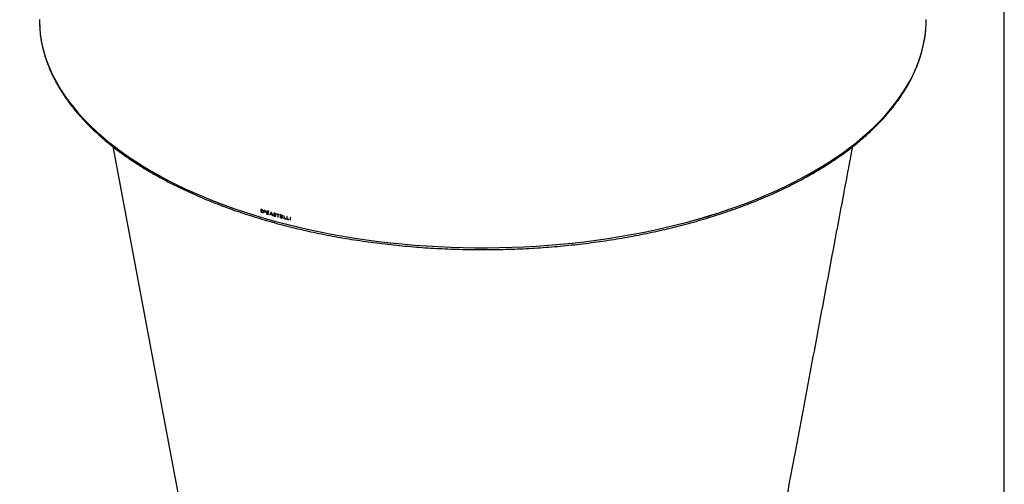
# Model space of a CAD drawing. Header units: millimetres. Extents: x -32 to 4936, y -196 to 3281.
# Tile 3 of 4: x 3906 to 4936, y 836 to 1322. Entities that reach past the tile are written whole.
import ezdxf

# ---------------------------------------------------------------- set-up
doc = ezdxf.new("R2010")
doc.units = ezdxf.units.MM
doc.header["$LTSCALE"] = 12
doc.layers.add('SCHIZZI', color=9, linetype='Continuous')

msp = doc.modelspace()

# ---------------------------------------------------------------- linework, layer by layer
for p, q in [((4158.02, 1123.71), (4158.02, 1120.8)), ((4158.12, 1123.68), (4158.12, 1120.89)), ((4158.49, 1123.32), (4158.39, 1123.23)), ((4158.39, 1123.23), (4158.39, 1121.05)), ((4159.15, 1123.01), (4158.39, 1123.23)), ((4159.25, 1123.1), (4158.49, 1123.32)), ((4159.25, 1123.1), (4159.15, 1123.01)), ((4159.33, 1123.32), (4159.16, 1123.37)), ((4159.41, 1123.04), (4159.25, 1123.1)), ((4158.12, 1120.89), (4158.02, 1120.8)), ((4158.39, 1121.05), (4159.33, 1120.78)), ((4159.31, 1122.96), (4159.15, 1123.01)), ((4159.43, 1120.86), (4159.33, 1120.78)), ((4159.45, 1120.49), (4159.36, 1120.4)), ((4160.03, 1120.86), (4160.05, 1120.88)), ((4160.23, 1122.42), (4160.13, 1122.33)), ((4160.37, 1121.16), (4160.27, 1121.07)), ((4160.31, 1120.54), (4160.38, 1120.6)), ((4160.69, 1120.89), (4160.59, 1120.8)), ((4161.54, 1122.67), (4161.54, 1121.04)), ((4161.64, 1121.13), (4161.54, 1121.04)), ((4161.64, 1122.64), (4161.64, 1121.13)), ((4161.87, 1122.48), (4161.77, 1122.39)), ((4161.77, 1121.9), (4161.77, 1122.39)), ((4161.87, 1121.77), (4161.77, 1121.68)), ((4161.77, 1121.19), (4161.77, 1121.68)), ((4162.75, 1122.1), (4162.75, 1122.32)), ((4162.75, 1121.4), (4162.75, 1121.62)), ((4162.75, 1120.69), (4162.75, 1120.91)), ((4163.73, 1120.44), (4163.64, 1120.35)), ((4164.29, 1119.19), (4163.91, 1118.47)), ((4164.01, 1118.56), (4163.91, 1118.47)), ((4164.39, 1119.28), (4164.01, 1118.56)), ((4164.34, 1121.27), (4164.25, 1121.18)), ((4164.39, 1119.28), (4164.29, 1119.19)), ((4164.33, 1118.36), (4164.63, 1118.93)), ((4164.45, 1119.48), (4165.37, 1121.23)), ((4164.54, 1119.57), (4164.45, 1119.48)), ((4164.54, 1119.57), (4165.47, 1121.32)), ((4164.73, 1119.02), (4164.63, 1118.93)), ((4164.63, 1118.93), (4164.92, 1118.79)), ((4164.73, 1119.02), (4165.02, 1118.88)), ((4164.78, 1119.23), (4165.71, 1120.99)), ((4164.97, 1119.14), (4164.78, 1119.23)), ((4165.02, 1118.88), (4164.92, 1118.79)), ((4165.47, 1121.32), (4165.37, 1121.23)), ((4165.84, 1122.12), (4165.53, 1121.53)), ((4165.62, 1121.62), (4165.53, 1121.53)), ((4165.93, 1122.21), (4165.62, 1121.62)), ((4165.81, 1121.08), (4165.71, 1120.99)), ((4165.71, 1120.99), (4165.93, 1120.75)), ((4165.81, 1121.08), (4166.03, 1120.84)), ((4165.87, 1121.28), (4166.25, 1122)), ((4166.17, 1120.96), (4165.87, 1121.28)), ((4165.93, 1120.75), (4166.17, 1120.96)), ((4166.03, 1120.84), (4165.93, 1120.75)), ((4166.18, 1118.86), (4165.94, 1119.21)), ((4166.03, 1120.84), (4166.27, 1121.05)), ((4168.65, 1120.7), (4167.3, 1118.11)), ((4167.3, 1118.11), (4167.4, 1118.2)), ((4168.74, 1120.79), (4167.4, 1118.2)), ((4167.71, 1117.99), (4168.14, 1118.81)), ((4168.14, 1118.81), (4168.23, 1118.9)), ((4168.85, 1120.18), (4168.3, 1119.13)), ((4168.85, 1120.18), (4168.95, 1120.27)), ((4169.4, 1118.82), (4168.85, 1120.18)), ((4169.49, 1118.91), (4168.95, 1120.27)), ((4170.4, 1117.24), (4169.06, 1120.58)), ((4169.4, 1118.82), (4169.49, 1118.91)), ((4169.57, 1118.41), (4169.66, 1118.5)), ((4169.57, 1118.41), (4169.99, 1117.36)), ((4169.66, 1118.5), (4170.08, 1117.45)), ((4169.99, 1117.36), (4170.08, 1117.45)), ((4171.67, 1117.17), (4171.57, 1117.08)), ((4171.94, 1119.33), (4171.85, 1119.24)), ((4171.88, 1118.3), (4172.47, 1117.97)), ((4171.98, 1118.39), (4172.56, 1118.06)), ((4172.54, 1118.31), (4172.02, 1118.6)), ((4172.47, 1117.97), (4173.08, 1117.64)), ((4173.19, 1117.95), (4172.54, 1118.31)), ((4172.56, 1118.06), (4173.17, 1117.73)), ((4173.06, 1119.15), (4172.96, 1119.06)), ((4173.17, 1117.73), (4173.08, 1117.64)), ((4173.26, 1118.73), (4173.17, 1118.64)), ((4173.21, 1117.07), (4173.31, 1117.16)), ((4173.37, 1117.46), (4173.28, 1117.36)), ((4173.41, 1116.71), (4173.32, 1116.62)), ((4174.61, 1119.01), (4174.61, 1118.65)), ((4174.61, 1118.65), (4174.7, 1118.74)), ((4174.7, 1118.99), (4174.7, 1118.74)), ((4175.6, 1118.38), (4175.69, 1118.47)), ((4175.6, 1118.38), (4175.6, 1115.82)), ((4175.6, 1115.82), (4175.69, 1115.91)), ((4175.69, 1118.47), (4175.69, 1115.91)), ((4176.08, 1118.25), (4176.18, 1118.34)), ((4176.08, 1115.69), (4176.08, 1118.25)), ((4177.08, 1117.98), (4177.08, 1118.35)), ((4178.28, 1118.02), (4178.28, 1115.11)), ((4178.37, 1115.2), (4178.28, 1115.11)), ((4178.37, 1117.99), (4178.37, 1115.2)), ((4178.76, 1117.64), (4178.67, 1117.55)), ((4178.67, 1116.64), (4178.67, 1117.55)), ((4178.76, 1116.37), (4178.67, 1116.28)), ((4178.67, 1115.37), (4178.67, 1116.28)), ((4180.51, 1117.06), (4180.51, 1117.43)), ((4180.51, 1115.79), (4180.51, 1116.16)), ((4180.51, 1114.52), (4180.51, 1114.89)), ((4181.86, 1117.1), (4181.86, 1114.17)), ((4181.95, 1114.26), (4181.86, 1114.17)), ((4181.95, 1117.07), (4181.95, 1114.26)), ((4182.24, 1114.44), (4182.24, 1117)), ((4183.98, 1113.62), (4183.98, 1113.99)), ((4185.17, 1116.25), (4185.17, 1113.32)), ((4185.26, 1113.41), (4185.17, 1113.32)), ((4185.26, 1116.22), (4185.26, 1113.41)), ((4185.56, 1113.59), (4185.56, 1116.15)), ((4187.3, 1112.78), (4187.3, 1113.15)), ((4188.56, 1115.41), (4188.56, 1112.47)), ((4188.65, 1115.39), (4188.65, 1112.56)), ((4188.95, 1112.37), (4188.95, 1115.31)), ((4188.65, 1112.56), (4188.56, 1112.47))]:
    msp.add_line(p, q)
at = {"flags": 128}
for points in [[(3926.2, 1322.56), (3926.22, 1320.09), (3926.53, 1313.51), (3927.19, 1306.93), (3928.2, 1300.36), (3929.56, 1293.82), (3931.28, 1287.29), (3933.34, 1280.79), (3935.75, 1274.33), (3938.5, 1267.9), (3941.59, 1261.51), (3945.03, 1255.16), (3948.81, 1248.87), (3952.91, 1242.64), (3957.36, 1236.46), (3962.13, 1230.35), (3967.22, 1224.31), (3972.64, 1218.35), (3978.37, 1212.46), (3984.42, 1206.66), (3990.77, 1200.95), (3997.43, 1195.32), (4004.39, 1189.8), (4011.64, 1184.37), (4019.17, 1179.05), (4026.99, 1173.84), (4035.08, 1168.75), (4043.45, 1163.76), (4052.07, 1158.9), (4060.96, 1154.17), (4070.09, 1149.56), (4079.47, 1145.08), (4089.08, 1140.74), (4098.92, 1136.54), (4108.98, 1132.47), (4119.26, 1128.56), (4129.74, 1124.79), (4140.42, 1121.16), (4151.29, 1117.7), (4162.34, 1114.38), (4173.56, 1111.23), (4184.95, 1108.24), (4196.49, 1105.4), (4208.18, 1102.74), (4220.01, 1100.24), (4231.97, 1097.91), (4244.05, 1095.75), (4256.24, 1093.76), (4268.53, 1091.95), (4280.91, 1090.31), (4293.38, 1088.84), (4305.92, 1087.56), (4318.52, 1086.45), (4331.18, 1085.53), (4343.88, 1084.78), (4356.62, 1084.21), (4369.38, 1083.82), (4382.16, 1083.62), (4394.95, 1083.6), (4407.73, 1083.75), (4420.5, 1084.09), (4433.24, 1084.61), (4445.96, 1085.32), (4458.63, 1086.2), (4471.24, 1087.26), (4483.8, 1088.5), (4496.29, 1089.91), (4508.69, 1091.51), (4521.01, 1093.28), (4533.22, 1095.22), (4545.33, 1097.34), (4557.32, 1099.62), (4569.18, 1102.08), (4580.91, 1104.7), (4592.49, 1107.49), (4603.92, 1110.45), (4615.19, 1113.56), (4626.28, 1116.83), (4637.2, 1120.26), (4647.93, 1123.84), (4658.46, 1127.57), (4668.79, 1131.45), (4678.91, 1135.48), (4688.81, 1139.65), (4698.48, 1143.96), (4707.92, 1148.4), (4717.11, 1152.97), (4726.06, 1157.68), (4734.75, 1162.51), (4743.19, 1167.46), (4751.35, 1172.52), (4759.24, 1177.71), (4766.85, 1183), (4774.17, 1188.4), (4781.2, 1193.9), (4787.94, 1199.49), (4794.37, 1205.18), (4800.49, 1210.96), (4806.31, 1216.83), (4811.81, 1222.77), (4816.99, 1228.79), (4821.84, 1234.89), (4826.37, 1241.04), (4830.56, 1247.27), (4834.42, 1253.54), (4837.95, 1259.87), (4841.13, 1266.25), (4843.97, 1272.67), (4846.47, 1279.13), (4848.62, 1285.62), (4850.42, 1292.14), (4851.87, 1298.68), (4852.98, 1305.24), (4853.73, 1311.82), (4854.12, 1318.4), (4854.2, 1322.56)], [(4173.65, 1111.21), (4185.04, 1108.21), (4196.58, 1105.38), (4208.28, 1102.72), (4220.11, 1100.22), (4232.07, 1097.89), (4244.15, 1095.73), (4256.34, 1093.74), (4268.63, 1091.93), (4281.01, 1090.29), (4293.48, 1088.83), (4306.02, 1087.55), (4318.63, 1086.44), (4331.29, 1085.52), (4343.99, 1084.77), (4356.73, 1084.21), (4369.5, 1083.82), (4382.28, 1083.62), (4395.06, 1083.6), (4407.85, 1083.76), (4420.61, 1084.1), (4433.36, 1084.62), (4446.07, 1085.32), (4458.74, 1086.21), (4471.36, 1087.27), (4483.92, 1088.51), (4496.41, 1089.93), (4508.81, 1091.52), (4521.13, 1093.3), (4533.34, 1095.24), (4545.45, 1097.36), (4557.44, 1099.65), (4569.3, 1102.11), (4581.03, 1104.73), (4592.61, 1107.52), (4604.04, 1110.48), (4615.3, 1113.59), (4626.4, 1116.87), (4637.31, 1120.3), (4648.04, 1123.88), (4658.57, 1127.61), (4668.9, 1131.5), (4679.02, 1135.52), (4688.91, 1139.69), (4698.58, 1144), (4708.02, 1148.45), (4717.21, 1153.02), (4726.16, 1157.73), (4734.85, 1162.56), (4743.28, 1167.51), (4751.44, 1172.58), (4759.33, 1177.76), (4766.93, 1183.06), (4774.25, 1188.46), (4781.28, 1193.96), (4788.01, 1199.56), (4794.44, 1205.25), (4800.57, 1211.03), (4806.38, 1216.9), (4811.87, 1222.84), (4817.05, 1228.87), (4821.9, 1234.96), (4826.42, 1241.12), (4830.61, 1247.34), (4834.47, 1253.62), (4837.99, 1259.95), (4841.17, 1266.33), (4844, 1272.75), (4846.5, 1279.21), (4848.64, 1285.7), (4850.44, 1292.22), (4851.89, 1298.77), (4852.99, 1305.33), (4853.73, 1311.9), (4854.13, 1318.48), (4854.19, 1322.16)], [(3926.35, 1316.4), (3926.53, 1313.47), (3927.19, 1306.89), (3928.21, 1300.33), (3929.57, 1293.78), (3931.29, 1287.26), (3933.35, 1280.76), (3935.76, 1274.29), (3938.51, 1267.86), (3941.61, 1261.47), (3945.05, 1255.13), (3948.83, 1248.83), (3952.94, 1242.6), (3957.38, 1236.42), (3962.16, 1230.31), (3967.25, 1224.27), (3972.67, 1218.31), (3978.41, 1212.42), (3984.46, 1206.62), (3990.82, 1200.91), (3997.48, 1195.29), (4004.43, 1189.76), (4011.68, 1184.34), (4019.22, 1179.02), (4027.04, 1173.81), (4035.14, 1168.71), (4043.51, 1163.73), (4052.13, 1158.87), (4061.02, 1154.14), (4070.16, 1149.53), (4079.53, 1145.05), (4089.15, 1140.71), (4098.99, 1136.51), (4109.06, 1132.45), (4119.34, 1128.53), (4129.82, 1124.76), (4140.5, 1121.14), (4151.37, 1117.67), (4162.42, 1114.36), (4173.65, 1111.21)], [(4003.06, 1189.52), (4055.76, 908.82), (4129.91, 513.82)], [(4159.16, 1123.37), (4159.02, 1123.42), (4158.87, 1123.46), (4158.73, 1123.5), (4158.59, 1123.54), (4158.45, 1123.59), (4158.3, 1123.63), (4158.16, 1123.67), (4158.02, 1123.71)], [(4159.36, 1120.4), (4159.19, 1120.45), (4159.02, 1120.5), (4158.85, 1120.55), (4158.69, 1120.6), (4158.52, 1120.65), (4158.35, 1120.7), (4158.18, 1120.75), (4158.02, 1120.8)], [(4159.45, 1120.49), (4159.29, 1120.54), (4159.12, 1120.59), (4158.95, 1120.64), (4158.79, 1120.69), (4158.62, 1120.74), (4158.45, 1120.79), (4158.28, 1120.84), (4158.12, 1120.89)], [(4162.75, 1122.32), (4162.6, 1122.37), (4162.45, 1122.41), (4162.3, 1122.45), (4162.14, 1122.5), (4161.99, 1122.54), (4161.84, 1122.59), (4161.69, 1122.63), (4161.54, 1122.67)], [(4162.75, 1120.69), (4162.6, 1120.73), (4162.45, 1120.77), (4162.3, 1120.82), (4162.14, 1120.86), (4161.99, 1120.9), (4161.84, 1120.95), (4161.69, 1120.99), (4161.54, 1121.04)], [(4162.85, 1120.77), (4162.7, 1120.82), (4162.54, 1120.86), (4162.39, 1120.91), (4162.24, 1120.95), (4162.09, 1120.99), (4161.94, 1121.04), (4161.79, 1121.08), (4161.64, 1121.13)], [(4162.75, 1122.1), (4162.63, 1122.14), (4162.5, 1122.17), (4162.38, 1122.21), (4162.26, 1122.24), (4162.14, 1122.28), (4162.02, 1122.31), (4161.89, 1122.35), (4161.77, 1122.39)], [(4162.75, 1121.62), (4162.63, 1121.65), (4162.5, 1121.69), (4162.38, 1121.72), (4162.26, 1121.76), (4162.14, 1121.79), (4162.02, 1121.83), (4161.89, 1121.87), (4161.77, 1121.9)], [(4162.75, 1121.4), (4162.63, 1121.43), (4162.5, 1121.47), (4162.38, 1121.5), (4162.26, 1121.54), (4162.14, 1121.57), (4162.02, 1121.61), (4161.89, 1121.65), (4161.77, 1121.68)], [(4162.75, 1120.91), (4162.63, 1120.94), (4162.5, 1120.98), (4162.38, 1121.01), (4162.26, 1121.05), (4162.14, 1121.08), (4162.02, 1121.12), (4161.89, 1121.15), (4161.77, 1121.19)], [(4162.85, 1122.19), (4162.72, 1122.23), (4162.6, 1122.26), (4162.48, 1122.3), (4162.36, 1122.33), (4162.24, 1122.37), (4162.11, 1122.4), (4161.99, 1122.44), (4161.87, 1122.48)], [(4162.85, 1121.49), (4162.72, 1121.52), (4162.6, 1121.56), (4162.48, 1121.59), (4162.36, 1121.63), (4162.24, 1121.66), (4162.11, 1121.7), (4161.99, 1121.73), (4161.87, 1121.77)], [(4164.33, 1118.36), (4164.27, 1118.37), (4164.22, 1118.39), (4164.17, 1118.4), (4164.12, 1118.42), (4164.07, 1118.43), (4164.02, 1118.45), (4163.97, 1118.46), (4163.91, 1118.47)], [(4164.42, 1118.45), (4164.37, 1118.46), (4164.32, 1118.48), (4164.27, 1118.49), (4164.22, 1118.51), (4164.17, 1118.52), (4164.11, 1118.54), (4164.06, 1118.55), (4164.01, 1118.56)], [(4166.25, 1122), (4166.2, 1122.01), (4166.15, 1122.03), (4166.09, 1122.04), (4166.04, 1122.06), (4165.99, 1122.07), (4165.94, 1122.09), (4165.89, 1122.1), (4165.84, 1122.12)], [(4167.71, 1117.99), (4167.66, 1118.01), (4167.61, 1118.02), (4167.56, 1118.04), (4167.51, 1118.05), (4167.46, 1118.07), (4167.4, 1118.08), (4167.35, 1118.1), (4167.3, 1118.11)], [(4167.81, 1118.09), (4167.76, 1118.1), (4167.71, 1118.11), (4167.66, 1118.13), (4167.6, 1118.14), (4167.55, 1118.16), (4167.5, 1118.17), (4167.45, 1118.19), (4167.4, 1118.2)], [(4169.57, 1118.41), (4169.39, 1118.46), (4169.21, 1118.51), (4169.03, 1118.56), (4168.85, 1118.61), (4168.67, 1118.66), (4168.49, 1118.71), (4168.31, 1118.76), (4168.14, 1118.81)], [(4169.66, 1118.5), (4169.48, 1118.55), (4169.3, 1118.6), (4169.12, 1118.65), (4168.95, 1118.7), (4168.77, 1118.75), (4168.59, 1118.8), (4168.41, 1118.85), (4168.23, 1118.9)], [(4169.4, 1118.82), (4169.26, 1118.86), (4169.12, 1118.9), (4168.99, 1118.94), (4168.85, 1118.97), (4168.71, 1119.01), (4168.58, 1119.05), (4168.44, 1119.09), (4168.3, 1119.13)], [(4169.06, 1120.58), (4169.01, 1120.6), (4168.95, 1120.61), (4168.9, 1120.62), (4168.85, 1120.64), (4168.8, 1120.65), (4168.75, 1120.67), (4168.7, 1120.68), (4168.65, 1120.7)], [(4170.4, 1117.24), (4170.35, 1117.26), (4170.3, 1117.27), (4170.25, 1117.29), (4170.19, 1117.3), (4170.14, 1117.32), (4170.09, 1117.33), (4170.04, 1117.34), (4169.99, 1117.36)], [(4170.5, 1117.34), (4170.44, 1117.35), (4170.39, 1117.36), (4170.34, 1117.38), (4170.29, 1117.39), (4170.24, 1117.41), (4170.19, 1117.42), (4170.13, 1117.44), (4170.08, 1117.45)], [(4171.62, 1117.71), (4171.57, 1117.72), (4171.52, 1117.73), (4171.48, 1117.75), (4171.43, 1117.76), (4171.38, 1117.77), (4171.33, 1117.79), (4171.29, 1117.8), (4171.24, 1117.81)], [(4173.55, 1118.54), (4173.5, 1118.55), (4173.46, 1118.56), (4173.41, 1118.58), (4173.36, 1118.59), (4173.31, 1118.6), (4173.27, 1118.61), (4173.22, 1118.63), (4173.17, 1118.64)], [(4173.64, 1118.63), (4173.6, 1118.64), (4173.55, 1118.65), (4173.5, 1118.67), (4173.45, 1118.68), (4173.41, 1118.69), (4173.36, 1118.71), (4173.31, 1118.72), (4173.26, 1118.73)], [(4177.08, 1118.35), (4176.77, 1118.43), (4176.46, 1118.52), (4176.15, 1118.6), (4175.84, 1118.68), (4175.53, 1118.76), (4175.22, 1118.85), (4174.91, 1118.93), (4174.61, 1119.01)], [(4175.6, 1118.38), (4175.47, 1118.41), (4175.35, 1118.45), (4175.22, 1118.48), (4175.1, 1118.51), (4174.98, 1118.55), (4174.85, 1118.58), (4174.73, 1118.61), (4174.61, 1118.65)], [(4175.69, 1118.47), (4175.56, 1118.5), (4175.44, 1118.54), (4175.32, 1118.57), (4175.19, 1118.6), (4175.07, 1118.64), (4174.95, 1118.67), (4174.82, 1118.7), (4174.7, 1118.74)], [(4176.08, 1115.69), (4176.02, 1115.71), (4175.96, 1115.72), (4175.9, 1115.74), (4175.84, 1115.76), (4175.78, 1115.77), (4175.72, 1115.79), (4175.66, 1115.81), (4175.6, 1115.82)], [(4176.18, 1115.78), (4176.11, 1115.8), (4176.05, 1115.82), (4175.99, 1115.83), (4175.93, 1115.85), (4175.87, 1115.86), (4175.81, 1115.88), (4175.75, 1115.9), (4175.69, 1115.91)], [(4177.08, 1117.98), (4176.95, 1118.02), (4176.83, 1118.05), (4176.7, 1118.08), (4176.58, 1118.12), (4176.46, 1118.15), (4176.33, 1118.18), (4176.21, 1118.22), (4176.08, 1118.25)], [(4177.17, 1118.07), (4177.04, 1118.11), (4176.92, 1118.14), (4176.8, 1118.17), (4176.67, 1118.21), (4176.55, 1118.24), (4176.42, 1118.27), (4176.3, 1118.31), (4176.18, 1118.34)], [(4180.51, 1117.43), (4180.23, 1117.5), (4179.95, 1117.58), (4179.67, 1117.65), (4179.4, 1117.72), (4179.12, 1117.8), (4178.84, 1117.87), (4178.56, 1117.94), (4178.28, 1118.02)], [(4180.51, 1114.52), (4180.23, 1114.59), (4179.95, 1114.67), (4179.67, 1114.74), (4179.4, 1114.81), (4179.12, 1114.89), (4178.84, 1114.96), (4178.56, 1115.03), (4178.28, 1115.11)], [(4180.6, 1114.61), (4180.32, 1114.69), (4180.04, 1114.76), (4179.76, 1114.83), (4179.49, 1114.9), (4179.21, 1114.98), (4178.93, 1115.05), (4178.65, 1115.12), (4178.37, 1115.2)], [(4180.51, 1117.06), (4180.28, 1117.12), (4180.05, 1117.18), (4179.82, 1117.25), (4179.59, 1117.31), (4179.36, 1117.37), (4179.13, 1117.43), (4178.9, 1117.49), (4178.67, 1117.55)], [(4180.51, 1116.16), (4180.28, 1116.22), (4180.05, 1116.28), (4179.82, 1116.34), (4179.59, 1116.4), (4179.36, 1116.46), (4179.13, 1116.52), (4178.9, 1116.58), (4178.67, 1116.64)], [(4180.51, 1115.79), (4180.28, 1115.85), (4180.05, 1115.91), (4179.82, 1115.97), (4179.59, 1116.03), (4179.36, 1116.09), (4179.13, 1116.16), (4178.9, 1116.22), (4178.67, 1116.28)], [(4180.51, 1114.89), (4180.28, 1114.95), (4180.05, 1115.01), (4179.82, 1115.07), (4179.59, 1115.13), (4179.36, 1115.19), (4179.13, 1115.25), (4178.9, 1115.31), (4178.67, 1115.37)], [(4180.6, 1117.16), (4180.37, 1117.22), (4180.14, 1117.28), (4179.91, 1117.34), (4179.68, 1117.4), (4179.45, 1117.46), (4179.22, 1117.52), (4178.99, 1117.58), (4178.76, 1117.64)], [(4182.24, 1117), (4182.19, 1117.01), (4182.14, 1117.02), (4182.1, 1117.03), (4182.05, 1117.05), (4182, 1117.06), (4181.95, 1117.07), (4181.9, 1117.08), (4181.86, 1117.1)], [(4183.98, 1113.62), (4183.72, 1113.69), (4183.45, 1113.76), (4183.18, 1113.83), (4182.92, 1113.9), (4182.65, 1113.97), (4182.39, 1114.03), (4182.12, 1114.1), (4181.86, 1114.17)], [(4184.07, 1113.72), (4183.8, 1113.79), (4183.54, 1113.85), (4183.27, 1113.92), (4183.01, 1113.99), (4182.74, 1114.06), (4182.48, 1114.13), (4182.21, 1114.19), (4181.95, 1114.26)], [(4183.98, 1113.99), (4183.76, 1114.05), (4183.55, 1114.1), (4183.33, 1114.16), (4183.11, 1114.22), (4182.89, 1114.27), (4182.67, 1114.33), (4182.46, 1114.38), (4182.24, 1114.44)], [(4185.56, 1116.15), (4185.51, 1116.16), (4185.46, 1116.17), (4185.41, 1116.19), (4185.36, 1116.2), (4185.31, 1116.21), (4185.27, 1116.22), (4185.22, 1116.23), (4185.17, 1116.25)], [(4187.3, 1112.78), (4187.04, 1112.85), (4186.77, 1112.92), (4186.5, 1112.99), (4186.24, 1113.05), (4185.97, 1113.12), (4185.7, 1113.19), (4185.44, 1113.25), (4185.17, 1113.32)], [(4187.39, 1112.88), (4187.12, 1112.94), (4186.86, 1113.01), (4186.59, 1113.08), (4186.32, 1113.14), (4186.06, 1113.21), (4185.79, 1113.28), (4185.53, 1113.35), (4185.26, 1113.41)], [(4187.3, 1113.15), (4187.09, 1113.21), (4186.87, 1113.26), (4186.65, 1113.32), (4186.43, 1113.37), (4186.21, 1113.43), (4185.99, 1113.48), (4185.77, 1113.54), (4185.56, 1113.59)], [(4188.95, 1115.31), (4188.9, 1115.32), (4188.85, 1115.34), (4188.81, 1115.35), (4188.76, 1115.36), (4188.71, 1115.37), (4188.66, 1115.38), (4188.61, 1115.4), (4188.56, 1115.41)], [(4188.95, 1112.37), (4188.9, 1112.39), (4188.85, 1112.4), (4188.81, 1112.41), (4188.76, 1112.42), (4188.71, 1112.43), (4188.66, 1112.45), (4188.61, 1112.46), (4188.56, 1112.47)], [(4189.04, 1112.47), (4188.99, 1112.48), (4188.94, 1112.49), (4188.89, 1112.5), (4188.84, 1112.51), (4188.8, 1112.53), (4188.75, 1112.54), (4188.7, 1112.55), (4188.65, 1112.56)]]:
    msp.add_lwpolyline(points, dxfattribs=at)
for points, knots in [([(3926.8, 1310.57), (3926.95, 1309.06), (3927.3, 1305.45), (3928.22, 1299.75), (3929.51, 1293.47), (3931.13, 1287.22), (3933.05, 1280.99), (3935.29, 1274.79), (3937.84, 1268.62), (3940.7, 1262.49), (3943.87, 1256.4), (3947.34, 1250.35), (3951.12, 1244.35), (3955.2, 1238.4), (3959.57, 1232.52), (3964.25, 1226.69), (3969.21, 1220.93), (3974.46, 1215.24), (3980, 1209.63), (3985.82, 1204.09), (3991.92, 1198.64), (3998.28, 1193.27), (4004.92, 1188), (4011.82, 1182.81), (4018.97, 1177.73), (4026.38, 1172.74), (4034.04, 1167.86), (4041.94, 1163.09), (4050.07, 1158.42), (4058.44, 1153.87), (4067.03, 1149.44), (4075.84, 1145.12), (4084.86, 1140.93), (4094.09, 1136.86), (4103.53, 1132.92), (4113.15, 1129.11), (4122.97, 1125.43), (4132.96, 1121.88), (4143.13, 1118.48), (4153.47, 1115.21), (4163.9, 1112.09), (4170.96, 1110.14), (4174.47, 1109.17)], [0, 0, 0, 0, 0.0179347, 0.0428817, 0.0678405, 0.0928153, 0.1178096, 0.1428259, 0.1678661, 0.1929311, 0.2180211, 0.2431355, 0.2682731, 0.2934323, 0.3186113, 0.3438079, 0.36902, 0.3942453, 0.4194818, 0.4447275, 0.4699805, 0.4952393, 0.5205024, 0.5457684, 0.5710364, 0.5963054, 0.6215744, 0.6468429, 0.6721103, 0.6973761, 0.7226403, 0.7479024, 0.7731623, 0.79842, 0.8236753, 0.8489283, 0.8741789, 0.8994272, 0.9246733, 0.9499171, 0.9751587, 1, 1, 1, 1]), ([(4174.47, 1109.17), (4176.35, 1108.66), (4181.82, 1107.19), (4190.97, 1104.87), (4201.97, 1102.25), (4213.1, 1099.78), (4224.35, 1097.47), (4235.72, 1095.31), (4247.18, 1093.3), (4258.75, 1091.45), (4270.4, 1089.75), (4282.13, 1088.22), (4293.94, 1086.84), (4305.81, 1085.62), (4317.74, 1084.56), (4329.72, 1083.66), (4341.74, 1082.93), (4353.79, 1082.36), (4365.87, 1081.95), (4377.96, 1081.7), (4390.06, 1081.62), (4402.16, 1081.7), (4414.25, 1081.94), (4426.33, 1082.35), (4438.38, 1082.91), (4450.4, 1083.65), (4462.38, 1084.54), (4474.31, 1085.59), (4486.19, 1086.81), (4497.99, 1088.18), (4509.73, 1089.72), (4521.38, 1091.41), (4532.95, 1093.26), (4544.42, 1095.26), (4555.78, 1097.42), (4567.03, 1099.73), (4578.16, 1102.19), (4589.17, 1104.8), (4600.04, 1107.56), (4610.77, 1110.47), (4621.34, 1113.52), (4631.77, 1116.72), (4642.02, 1120.05), (4652.11, 1123.52), (4662.02, 1127.13), (4671.75, 1130.87), (4681.28, 1134.74), (4690.62, 1138.74), (4699.76, 1142.87), (4708.68, 1147.12), (4717.39, 1151.49), (4725.88, 1155.98), (4734.14, 1160.58), (4742.16, 1165.3), (4749.95, 1170.12), (4757.49, 1175.05), (4764.79, 1180.09), (4771.82, 1185.22), (4778.6, 1190.45), (4785.12, 1195.77), (4791.36, 1201.18), (4797.33, 1206.68), (4803.03, 1212.25), (4808.44, 1217.91), (4813.56, 1223.64), (4818.39, 1229.44), (4822.93, 1235.3), (4827.18, 1241.23), (4831.12, 1247.21), (4834.76, 1253.25), (4838.09, 1259.33), (4841.12, 1265.46), (4843.83, 1271.62), (4846.23, 1277.82), (4848.32, 1284.05), (4850.1, 1290.3), (4851.56, 1296.57), (4852.69, 1302.86), (4853.36, 1307.54), (4853.56, 1310.13), (4853.6, 1310.61)], [0, 0, 0, 0, 0.0068643, 0.0199032, 0.0329414, 0.0459788, 0.0590153, 0.072051, 0.085086, 0.0981203, 0.1111541, 0.1241872, 0.1372199, 0.1502521, 0.163284, 0.1763155, 0.1893467, 0.2023777, 0.2154085, 0.2284392, 0.2414699, 0.2545005, 0.2675311, 0.2805619, 0.2935927, 0.3066237, 0.319655, 0.3326865, 0.3457184, 0.3587507, 0.3717834, 0.3848167, 0.3978505, 0.4108849, 0.42392, 0.4369558, 0.4499924, 0.4630299, 0.4760683, 0.4891076, 0.502148, 0.5151894, 0.5282319, 0.5412756, 0.5543206, 0.5673668, 0.5804142, 0.593463, 0.6065131, 0.6195645, 0.6326172, 0.6456711, 0.6587262, 0.6717824, 0.6848396, 0.6978976, 0.7109561, 0.7240149, 0.7370735, 0.7501316, 0.7631884, 0.7762435, 0.7892962, 0.8023456, 0.8153908, 0.8284308, 0.8414646, 0.8544909, 0.8675088, 0.8805169, 0.8935143, 0.9064999, 0.919473, 0.9324331, 0.9453801, 0.9583141, 0.9712359, 0.9841465, 0.9970476, 1, 1, 1, 1]), ([(4650.48, 513.82), (4652.79, 526.08), (4657.45, 550.91), (4664.52, 588.59), (4671.76, 627.16), (4679.17, 666.6), (4686.69, 706.67), (4694.33, 747.37), (4702.09, 788.69), (4710, 830.85), (4718.13, 874.13), (4726.47, 918.55), (4735.02, 964.11), (4743.74, 1010.55), (4752.62, 1057.88), (4761.62, 1105.8), (4769.87, 1149.77), (4775.11, 1177.69), (4777.34, 1189.52)], [0, 0, 0, 0, 0.05453303, 0.11036196, 0.16748677, 0.22590747, 0.28562408, 0.34553571, 0.40669737, 0.46910908, 0.53277083, 0.59887441, 0.66627392, 0.73496935, 0.80496073, 0.87624805, 0.94752383, 1, 1, 1, 1]), ([(4160.41, 1122.49), (4160.26, 1122.67), (4159.95, 1123.04), (4159.54, 1123.22), (4159.33, 1123.32)], [0, 0, 0, 0, 0.5, 1, 1, 1, 1]), ([(4160.23, 1122.42), (4160.11, 1122.56), (4159.88, 1122.83), (4159.56, 1122.97), (4159.41, 1123.04)], [0, 0, 0, 0, 0.5000321, 1, 1, 1, 1]), ([(4160.13, 1122.33), (4160.02, 1122.47), (4159.78, 1122.75), (4159.47, 1122.89), (4159.31, 1122.96)], [0, 0, 0, 0, 0.5, 1, 1, 1, 1]), ([(4159.33, 1120.78), (4159.42, 1120.76), (4159.61, 1120.73), (4159.87, 1120.78), (4160.1, 1120.89), (4160.21, 1121.01), (4160.27, 1121.07)], [0, 0, 0, 0, 0.2505803, 0.5000444, 0.7497654, 1, 1, 1, 1]), ([(4159.36, 1120.4), (4159.48, 1120.38), (4159.73, 1120.34), (4160.07, 1120.41), (4160.38, 1120.55), (4160.52, 1120.71), (4160.59, 1120.8)], [0, 0, 0, 0, 0.25015983, 0.49999328, 0.7498708, 1, 1, 1, 1]), ([(4159.43, 1120.86), (4159.52, 1120.85), (4159.71, 1120.82), (4159.97, 1120.87), (4160.2, 1120.98), (4160.31, 1121.1), (4160.37, 1121.16)], [0, 0, 0, 0, 0.2505513, 0.5000015, 0.7497313, 1, 1, 1, 1]), ([(4159.45, 1120.49), (4159.58, 1120.47), (4159.83, 1120.43), (4160.17, 1120.5), (4160.48, 1120.64), (4160.62, 1120.8), (4160.69, 1120.89)], [0, 0, 0, 0, 0.2499708, 0.4999568, 0.7499656, 1, 1, 1, 1]), ([(4160.27, 1121.07), (4160.31, 1121.16), (4160.4, 1121.33), (4160.41, 1121.66), (4160.33, 1122.01), (4160.2, 1122.22), (4160.13, 1122.33)], [0, 0, 0, 0, 0.2501457, 0.499968, 0.749984, 1, 1, 1, 1]), ([(4160.37, 1121.16), (4160.41, 1121.25), (4160.5, 1121.42), (4160.51, 1121.75), (4160.43, 1122.1), (4160.3, 1122.31), (4160.23, 1122.42)], [0, 0, 0, 0, 0.25014605, 0.49998093, 0.75000231, 1, 1, 1, 1]), ([(4160.59, 1120.8), (4160.65, 1120.91), (4160.77, 1121.15), (4160.78, 1121.59), (4160.68, 1122.05), (4160.5, 1122.34), (4160.41, 1122.49)], [0, 0, 0, 0, 0.25, 0.5, 0.75, 1, 1, 1, 1]), ([(4164.54, 1121.76), (4164.39, 1121.72), (4164.08, 1121.64), (4163.76, 1121.32), (4163.59, 1120.88), (4163.62, 1120.53), (4163.64, 1120.35)], [0, 0, 0, 0, 0.24999999, 0.49999999, 0.75, 1, 1, 1, 1]), ([(4163.64, 1120.35), (4163.66, 1120.25), (4163.7, 1120.04), (4163.85, 1119.73), (4164.04, 1119.44), (4164.21, 1119.27), (4164.29, 1119.19)], [0, 0, 0, 0, 0.2505191, 0.4999924, 0.7498029, 1, 1, 1, 1]), ([(4164.64, 1121.85), (4164.48, 1121.81), (4164.18, 1121.73), (4163.86, 1121.41), (4163.68, 1120.97), (4163.72, 1120.62), (4163.73, 1120.44)], [0, 0, 0, 0, 0.2499555, 0.4999469, 0.7499682, 1, 1, 1, 1]), ([(4163.73, 1120.44), (4163.76, 1120.34), (4163.8, 1120.13), (4163.95, 1119.82), (4164.14, 1119.53), (4164.3, 1119.36), (4164.39, 1119.28)], [0, 0, 0, 0, 0.2504843, 0.5000289, 0.7497718, 1, 1, 1, 1]), ([(4164.68, 1121.38), (4164.57, 1121.35), (4164.34, 1121.29), (4164.1, 1121.04), (4163.97, 1120.71), (4163.99, 1120.45), (4164, 1120.32)], [0, 0, 0, 0, 0.25, 0.5, 0.75, 1, 1, 1, 1]), ([(4164, 1120.32), (4164.04, 1120.17), (4164.12, 1119.86), (4164.34, 1119.61), (4164.45, 1119.48)], [0, 0, 0, 0, 0.5, 1, 1, 1, 1]), ([(4164.78, 1121.47), (4164.66, 1121.44), (4164.49, 1121.41), (4164.39, 1121.29), (4164.36, 1121.26)], [0, 0, 0, 0, 0.714402, 1, 1, 1, 1]), ([(4165.37, 1121.23), (4165.25, 1121.28), (4165.02, 1121.38), (4164.8, 1121.38), (4164.68, 1121.38)], [0, 0, 0, 0, 0.500277, 1, 1, 1, 1]), ([(4165.47, 1121.32), (4165.35, 1121.37), (4165.12, 1121.47), (4164.89, 1121.47), (4164.78, 1121.47)], [0, 0, 0, 0, 0.5002718, 1, 1, 1, 1]), ([(4164.92, 1118.79), (4165.03, 1118.75), (4165.27, 1118.66), (4165.61, 1118.64), (4165.92, 1118.7), (4166.1, 1118.8), (4166.18, 1118.86)], [0, 0, 0, 0, 0.2501817, 0.4999944, 0.749798, 1, 1, 1, 1]), ([(4165.94, 1119.21), (4165.87, 1119.16), (4165.74, 1119.08), (4165.5, 1119.03), (4165.24, 1119.04), (4165.06, 1119.11), (4164.97, 1119.14)], [0, 0, 0, 0, 0.2502414, 0.4999934, 0.7496846, 1, 1, 1, 1]), ([(4165.02, 1118.88), (4165.13, 1118.84), (4165.36, 1118.75), (4165.7, 1118.73), (4166.02, 1118.79), (4166.19, 1118.89), (4166.28, 1118.95)], [0, 0, 0, 0, 0.2499827, 0.4999701, 0.7499734, 1, 1, 1, 1]), ([(4171.24, 1117.81), (4171.24, 1117.75), (4171.25, 1117.62), (4171.32, 1117.43), (4171.43, 1117.24), (4171.52, 1117.13), (4171.57, 1117.08)], [0, 0, 0, 0, 0.2508932, 0.5000253, 0.7500126, 1, 1, 1, 1]), ([(4171.33, 1117.9), (4171.34, 1117.84), (4171.35, 1117.71), (4171.42, 1117.52), (4171.52, 1117.33), (4171.62, 1117.22), (4171.67, 1117.17)], [0, 0, 0, 0, 0.2501477, 0.5000422, 0.7500335, 1, 1, 1, 1]), ([(4171.78, 1119.69), (4171.72, 1119.66), (4171.6, 1119.61), (4171.48, 1119.47), (4171.4, 1119.29), (4171.39, 1119.08), (4171.44, 1118.86), (4171.54, 1118.65), (4171.69, 1118.45), (4171.82, 1118.35), (4171.88, 1118.3)], [0, 0, 0, 0, 0.1251619, 0.2499833, 0.374981, 0.4999845, 0.6249427, 0.7499903, 0.8749398, 1, 1, 1, 1]), ([(4171.63, 1119.61), (4171.61, 1119.59), (4171.55, 1119.53), (4171.5, 1119.38), (4171.48, 1119.18), (4171.53, 1118.95), (4171.63, 1118.74), (4171.78, 1118.54), (4171.91, 1118.44), (4171.98, 1118.39)], [0, 0, 0, 0, 0.0645881, 0.2205006, 0.3764203, 0.5323372, 0.6882423, 0.84413, 1, 1, 1, 1]), ([(4171.57, 1117.08), (4171.71, 1116.97), (4171.98, 1116.76), (4172.45, 1116.58), (4172.91, 1116.51), (4173.18, 1116.58), (4173.32, 1116.62)], [0, 0, 0, 0, 0.25, 0.5, 0.75, 1, 1, 1, 1]), ([(4171.78, 1117.33), (4171.75, 1117.36), (4171.71, 1117.42), (4171.66, 1117.51), (4171.62, 1117.61), (4171.62, 1117.68), (4171.62, 1117.71)], [0, 0, 0, 0, 0.2516936, 0.4999985, 0.7483625, 1, 1, 1, 1]), ([(4171.67, 1117.17), (4171.8, 1117.06), (4172.08, 1116.85), (4172.54, 1116.67), (4173.01, 1116.6), (4173.28, 1116.67), (4173.41, 1116.71)], [0, 0, 0, 0, 0.2500076, 0.4999991, 0.749991, 1, 1, 1, 1]), ([(4172.02, 1118.6), (4171.99, 1118.63), (4171.92, 1118.68), (4171.85, 1118.78), (4171.79, 1118.89), (4171.77, 1119.01), (4171.78, 1119.12), (4171.82, 1119.21), (4171.88, 1119.28), (4171.94, 1119.31), (4171.97, 1119.32)], [0, 0, 0, 0, 0.125717, 0.2499647, 0.3749758, 0.4999896, 0.6249982, 0.7500126, 0.874533, 1, 1, 1, 1]), ([(4173.16, 1119.33), (4173.05, 1119.41), (4172.83, 1119.57), (4172.46, 1119.71), (4172.1, 1119.76), (4171.88, 1119.71), (4171.78, 1119.69)], [0, 0, 0, 0, 0.25015373, 0.4999824, 0.7499912, 1, 1, 1, 1]), ([(4173.09, 1116.97), (4172.99, 1116.95), (4172.78, 1116.9), (4172.43, 1116.95), (4172.08, 1117.09), (4171.88, 1117.25), (4171.78, 1117.33)], [0, 0, 0, 0, 0.2501671, 0.4999909, 0.7498743, 1, 1, 1, 1]), ([(4171.94, 1119.32), (4171.95, 1119.34), (4171.99, 1119.38), (4172.04, 1119.4), (4172.07, 1119.41)], [0, 0, 0, 0, 0.3837321, 1, 1, 1, 1]), ([(4171.97, 1119.32), (4172.05, 1119.34), (4172.21, 1119.37), (4172.47, 1119.34), (4172.73, 1119.24), (4172.88, 1119.12), (4172.96, 1119.06)], [0, 0, 0, 0, 0.2502553, 0.4999905, 0.749735, 1, 1, 1, 1]), ([(4172.07, 1119.41), (4172.15, 1119.43), (4172.3, 1119.46), (4172.56, 1119.43), (4172.82, 1119.33), (4172.98, 1119.21), (4173.06, 1119.15)], [0, 0, 0, 0, 0.25000853, 0.50000138, 0.74999348, 1, 1, 1, 1]), ([(4172.96, 1119.06), (4172.99, 1119.03), (4173.05, 1118.97), (4173.11, 1118.86), (4173.15, 1118.75), (4173.17, 1118.68), (4173.17, 1118.64)], [0, 0, 0, 0, 0.2514607, 0.499971, 0.7498095, 1, 1, 1, 1]), ([(4173.06, 1119.15), (4173.08, 1119.12), (4173.14, 1119.06), (4173.2, 1118.95), (4173.25, 1118.84), (4173.26, 1118.77), (4173.26, 1118.73)], [0, 0, 0, 0, 0.2506946, 0.4999042, 0.7490558, 1, 1, 1, 1]), ([(4173.08, 1117.64), (4173.1, 1117.62), (4173.15, 1117.59), (4173.2, 1117.52), (4173.25, 1117.44), (4173.27, 1117.39), (4173.28, 1117.36)], [0, 0, 0, 0, 0.2518484, 0.4997494, 0.7496673, 1, 1, 1, 1]), ([(4173.28, 1117.36), (4173.28, 1117.32), (4173.28, 1117.24), (4173.25, 1117.12), (4173.19, 1117.03), (4173.12, 1116.99), (4173.09, 1116.97)], [0, 0, 0, 0, 0.2507023, 0.4999363, 0.7488079, 1, 1, 1, 1]), ([(4173.55, 1118.54), (4173.54, 1118.61), (4173.53, 1118.75), (4173.44, 1118.96), (4173.32, 1119.16), (4173.21, 1119.27), (4173.16, 1119.33)], [0, 0, 0, 0, 0.25081572, 0.50002425, 0.75001213, 1, 1, 1, 1]), ([(4173.17, 1117.73), (4173.19, 1117.71), (4173.24, 1117.68), (4173.3, 1117.61), (4173.34, 1117.54), (4173.36, 1117.48), (4173.37, 1117.46)], [0, 0, 0, 0, 0.2513066, 0.499892, 0.7478718, 1, 1, 1, 1]), ([(4173.65, 1117.33), (4173.63, 1117.39), (4173.6, 1117.51), (4173.49, 1117.68), (4173.36, 1117.84), (4173.25, 1117.91), (4173.19, 1117.95)], [0, 0, 0, 0, 0.250964, 0.5000442, 0.7500221, 1, 1, 1, 1]), ([(4173.37, 1117.46), (4173.37, 1117.41), (4173.38, 1117.33), (4173.35, 1117.23), (4173.31, 1117.18), (4173.3, 1117.17)], [0, 0, 0, 0, 0.39420797, 0.78671966, 1, 1, 1, 1]), ([(4173.32, 1116.62), (4173.38, 1116.65), (4173.49, 1116.72), (4173.61, 1116.89), (4173.67, 1117.1), (4173.65, 1117.25), (4173.65, 1117.33)], [0, 0, 0, 0, 0.2503, 0.4999774, 0.7498442, 1, 1, 1, 1]), ([(4173.41, 1116.71), (4173.47, 1116.74), (4173.56, 1116.79), (4173.61, 1116.87), (4173.63, 1116.9)], [0, 0, 0, 0, 0.6895535, 1, 1, 1, 1])]:
    msp.add_open_spline(points, degree=3, knots=knots)
msp.add_open_spline([(4165.53, 1121.53), (4165.36, 1121.61), (4165.02, 1121.77), (4164.7, 1121.76), (4164.54, 1121.76)], degree=3)
at = {"layer": 'SCHIZZI', "color": 7, "true_color": 0xffffff}
msp.add_lwpolyline([(4935.93, -196.34), (4935.69, 3280.91), (-31.57, 3280.91), (-31.57, -196.34)], close=True, dxfattribs=at)

doc.saveas('drawing.dxf')
